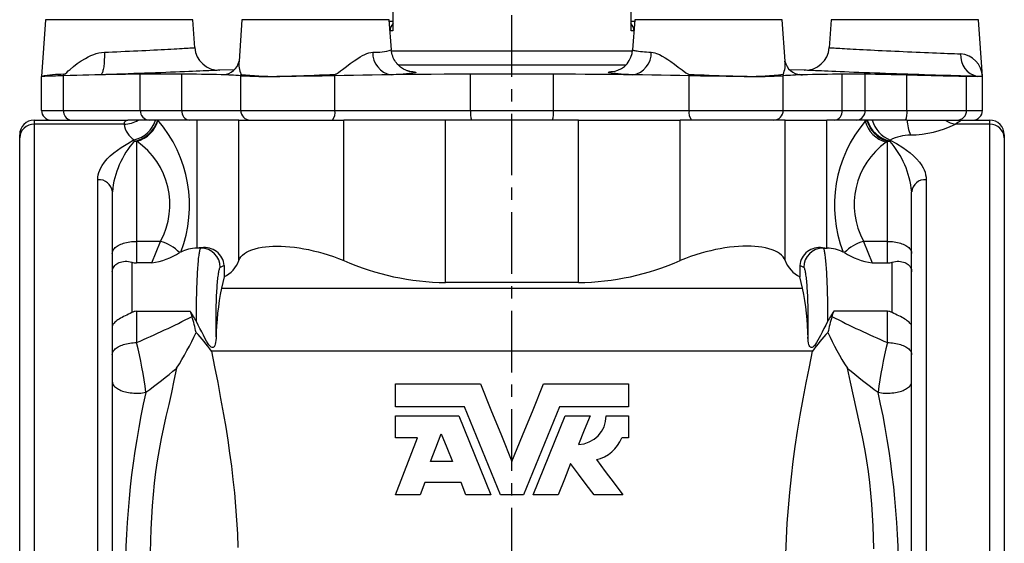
# Model space of a CAD drawing. Extents: x -275 to 351, y -48 to 736.
# Tile 3 of 5: x -245 to -42, y 466 to 573. Entities that reach past the tile are written whole.
import ezdxf

# ---------------------------------------------------------------- set-up
doc = ezdxf.new("R2010")
doc.units = 0
doc.linetypes.add('CENTERX2', pattern=[20.32, 12.7, -2.54, 2.54, -2.54])
doc.layers.get('0').update_dxf_attribs({"linetype": 'CONTINUOUS'})
doc.layers.add('FORMAT', color=7, linetype='CONTINUOUS')

msp = doc.modelspace()

# ---------------------------------------------------------------- linework, layer by layer
at = {"color": 7, "linetype": 'CONTINUOUS'}
for p, q in [((-118.72, 571.17), (-118.72, 592.07)), ((-167.79, 580.53), (-167.79, 571.17)), ((-239.45, 573.48), (-240.26, 561.77)), ((-208.66, 567.71), (-209.06, 573.48)), ((-198.95, 573.48), (-199.54, 564.93)), ((-168.13, 567.27), (-168.56, 573.48)), ((-168.54, 573.17), (-167.79, 573.17)), ((-118.72, 573.17), (-117.97, 573.17)), ((-117.95, 573.48), (-118.38, 567.27)), ((-86.97, 564.93), (-87.56, 573.48)), ((-77.45, 573.48), (-77.85, 567.71)), ((-46.26, 561.77), (-47.06, 573.48)), ((-86.97, 564.93), (-86.97, 564.93)), ((-200.53, 563.16), (-203.51, 563.06)), ((-203.51, 563.06), (-203.51, 563.06)), ((-83, 563.06), (-85.98, 563.16)), ((-83, 563.06), (-83, 563.06)), ((-240.26, 554.77), (-240.26, 561.77)), ((-211.35, 562.23), (-219.9, 562.23)), ((-202.77, 562.14), (-202.81, 562.14)), ((-134.71, 562.23), (-151.8, 562.23)), ((-83.73, 562.14), (-83.71, 562.14)), ((-70.44, 562.23), (-75.16, 562.23)), ((-47.28, 561.77), (-49.54, 561.77)), ((-46.26, 561.77), (-47.28, 561.77)), ((-46.26, 554.77), (-46.26, 561.77)), ((-241.76, 552.77), (-222.45, 552.77)), ((-220.35, 552.77), (-222.45, 552.77)), ((-216.77, 552.77), (-220.35, 552.77)), ((-216.31, 552.77), (-216.77, 552.77)), ((-216.25, 552.77), (-216.31, 552.77)), ((-208.18, 552.77), (-216.25, 552.77)), ((-199.57, 552.77), (-208.18, 552.77)), ((-199.57, 552.77), (-177.96, 552.77)), ((-156.94, 552.77), (-177.96, 552.77)), ((-129.57, 552.77), (-156.94, 552.77)), ((-129.57, 552.77), (-108.55, 552.77)), ((-86.94, 552.77), (-108.55, 552.77)), ((-86.94, 552.77), (-78.33, 552.77)), ((-70.44, 552.77), (-78.33, 552.77)), ((-70.08, 552.77), (-70.44, 552.77)), ((-70.01, 552.77), (-70.08, 552.77)), ((-68.98, 552.77), (-70.01, 552.77)), ((-61.82, 552.77), (-68.98, 552.77)), ((-61.82, 552.77), (-53.96, 552.77)), ((-53.96, 552.77), (-50.69, 552.77)), ((-50.69, 552.77), (-44.76, 552.77)), ((-244.76, 549.1), (-244.76, 549.77)), ((-244.76, 360.52), (-244.76, 549.1)), ((-41.76, 549.77), (-41.76, 549.1)), ((-41.76, 549.1), (-41.76, 360.52)), ((-225.66, 537.99), (-225.66, 379.06)), ((-60.86, 379.06), (-60.86, 537.99)), ((-208.18, 526.39), (-208.24, 526.39)), ((-78.27, 526.39), (-78.33, 526.39)), ((-211.54, 525.56), (-211.79, 525.44)), ((-74.72, 525.44), (-74.97, 525.56)), ((-217.49, 523.32), (-220.66, 523.32)), ((-202.61, 522.8), (-202.61, 520.45)), ((-83.9, 522.8), (-83.9, 520.45)), ((-69.02, 523.32), (-65.86, 523.32)), ((-129.57, 519.27), (-156.94, 519.27)), ((-220.66, 513.34), (-209.59, 513.34)), ((-65.86, 513.34), (-76.92, 513.34)), ((-167.26, 493.64), (-167.26, 498.38)), ((-167.26, 498.38), (-149.77, 498.38)), ((-136.74, 498.38), (-119.26, 498.38)), ((-119.26, 498.38), (-119.26, 493.64)), ((-153.02, 493.64), (-167.26, 493.64)), ((-119.26, 493.64), (-133.49, 493.64)), ((-167.26, 487.24), (-167.26, 491.81)), ((-167.26, 491.81), (-154.25, 491.81)), ((-154.25, 491.81), (-147.62, 475.52)), ((-138.89, 475.52), (-132.26, 491.81)), ((-132.26, 491.81), (-127.14, 491.81)), ((-123.83, 491.81), (-119.26, 491.81)), ((-119.26, 491.81), (-119.26, 487.24)), ((-162.76, 487.24), (-167.26, 487.24)), ((-119.26, 487.24), (-120.63, 487.24)), ((-155.53, 482.38), (-160.03, 482.38)), ((-161.21, 478.04), (-162.17, 475.52)), ((-153.76, 478.04), (-161.21, 478.04)), ((-152.74, 475.52), (-153.76, 478.04)), ((-162.17, 475.52), (-167.26, 475.52)), ((-147.62, 475.52), (-152.74, 475.52)), ((-140.86, 475.52), (-145.65, 475.52)), ((-133.77, 475.52), (-138.89, 475.52)), ((-120.4, 475.52), (-126.34, 475.52))]:
    msp.add_line(p, q, dxfattribs=at)
at = {"color": 8, "linetype": 'CONTINUOUS'}
for p, q in [((-209.06, 573.48), (-239.45, 573.48)), ((-168.56, 573.48), (-198.95, 573.48)), ((-87.56, 573.48), (-117.95, 573.48)), ((-47.06, 573.48), (-77.45, 573.48)), ((-168.4, 571.17), (-168.4, 571.15)), ((-167.79, 571.17), (-168.4, 571.17)), ((-118.11, 571.17), (-118.72, 571.17)), ((-118.11, 571.15), (-118.11, 571.17)), ((-168.12, 567.06), (-118.39, 567.06)), ((-119.85, 564.07), (-166.66, 564.07)), ((-235.69, 554.77), (-235.69, 561.91)), ((-219.9, 554.77), (-219.9, 562.23)), ((-211.35, 554.77), (-211.35, 562.23)), ((-199.16, 554.77), (-199.16, 561.91)), ((-179.79, 554.77), (-179.79, 561.91)), ((-151.8, 554.77), (-151.8, 562.23)), ((-134.71, 554.77), (-134.71, 562.23)), ((-106.72, 554.77), (-106.72, 561.91)), ((-87.35, 554.77), (-87.35, 561.91)), ((-75.16, 554.77), (-75.16, 562.23)), ((-70.44, 554.77), (-70.44, 562.23)), ((-61.82, 554.77), (-61.82, 562.05)), ((-49.54, 554.77), (-49.54, 561.77)), ((-240.26, 554.77), (-235.69, 554.77)), ((-235.69, 554.77), (-219.9, 554.77)), ((-219.9, 554.77), (-211.35, 554.77)), ((-211.35, 554.77), (-199.16, 554.77)), ((-199.16, 554.77), (-179.79, 554.77)), ((-179.79, 554.77), (-151.8, 554.77)), ((-151.8, 554.77), (-134.71, 554.77)), ((-134.71, 554.77), (-106.72, 554.77)), ((-106.72, 554.77), (-87.35, 554.77)), ((-87.35, 554.77), (-75.16, 554.77)), ((-75.16, 554.77), (-70.44, 554.77)), ((-70.44, 554.77), (-61.82, 554.77)), ((-61.82, 554.77), (-49.54, 554.77)), ((-49.54, 554.77), (-46.26, 554.77)), ((-241.76, 552.77), (-241.76, 551.94)), ((-208.18, 526.39), (-208.18, 552.77)), ((-199.57, 523.81), (-199.57, 552.77)), ((-177.96, 523.81), (-177.96, 552.77)), ((-156.94, 519.27), (-156.94, 552.77)), ((-129.57, 519.27), (-129.57, 552.77)), ((-108.55, 523.81), (-108.55, 552.77)), ((-86.94, 523.81), (-86.94, 552.77)), ((-78.33, 526.39), (-78.33, 552.77)), ((-70.44, 552.58), (-70.44, 552.77)), ((-70.44, 552.58), (-70.08, 552.77)), ((-44.76, 551.94), (-44.76, 552.77)), ((-241.76, 551.94), (-241.76, 372.28)), ((-223.24, 551.94), (-241.76, 551.94)), ((-44.76, 551.94), (-51.84, 551.94)), ((-44.76, 372.28), (-44.76, 551.94)), ((-221.14, 548.46), (-221.12, 548.74)), ((-220.66, 548.44), (-220.66, 527.77)), ((-220.6, 548.4), (-220.66, 548.44)), ((-65.9, 548.4), (-66.11, 548.25)), ((-65.86, 548.43), (-65.9, 548.4)), ((-65.86, 527.77), (-65.86, 548.43)), ((-228.66, 376.64), (-228.66, 540.48)), ((-57.86, 540.48), (-57.86, 376.64)), ((-220.66, 527.77), (-220.66, 523.32)), ((-215.72, 527.77), (-220.66, 527.77)), ((-207.4, 526.39), (-208.24, 526.39)), ((-207.4, 526.39), (-207.3, 526.44)), ((-79.21, 526.44), (-79.11, 526.39)), ((-79.11, 526.39), (-78.27, 526.39)), ((-65.86, 527.77), (-70.79, 527.77)), ((-65.86, 523.32), (-65.86, 527.77)), ((-221.66, 523.48), (-221.66, 513.08)), ((-202.61, 522.8), (-203.42, 522.4)), ((-83.1, 522.4), (-83.9, 522.8)), ((-64.86, 513.08), (-64.86, 523.48)), ((-203.16, 518.11), (-83.35, 518.11)), ((-220.66, 513.34), (-220.66, 506.89)), ((-65.86, 506.89), (-65.86, 513.34))]:
    msp.add_line(p, q, dxfattribs=at)
at = {"color": 8, "linetype": 'CONTINUOUS', "flags": 128}
for points in [[(-235.68, 562.21), (-235.57, 562.24), (-235.46, 562.3), (-235.41, 562.33), (-235.07, 562.6), (-234.73, 562.9), (-234.38, 563.21), (-233.65, 563.82), (-232.89, 564.42), (-232.08, 564.98), (-231.22, 565.5), (-230.67, 565.8), (-230.09, 566.07), (-229.5, 566.31), (-228.97, 566.48), (-228.42, 566.62), (-227.86, 566.72), (-227.29, 566.77)], [(-227.29, 566.77), (-227.29, 566.4), (-227.29, 566.03), (-227.29, 565.67), (-227.31, 565.32), (-227.32, 564.98), (-227.35, 564.65), (-227.37, 564.33), (-227.41, 564.03), (-227.44, 563.75), (-227.48, 563.48), (-227.53, 563.24), (-227.58, 563.02), (-227.63, 562.81), (-227.69, 562.64), (-227.75, 562.48), (-227.81, 562.36), (-227.88, 562.26), (-227.95, 562.18), (-228.02, 562.14), (-228.09, 562.12)], [(-227.29, 566.77), (-226.46, 566.8), (-225.62, 566.84), (-224.76, 566.88), (-223.89, 566.92), (-223.03, 566.96), (-222.14, 567), (-221.26, 567.04), (-220.39, 567.08), (-219.56, 567.12), (-218.74, 567.16), (-217.94, 567.2), (-217.13, 567.24), (-216.35, 567.28), (-215.6, 567.32), (-214.89, 567.36), (-214.22, 567.39), (-213.57, 567.43), (-212.94, 567.46), (-212.35, 567.49), (-211.79, 567.53), (-211.29, 567.55), (-210.83, 567.58), (-210.41, 567.61), (-210.03, 567.63), (-209.69, 567.65), (-209.39, 567.67), (-209.16, 567.68), (-208.96, 567.69), (-208.82, 567.7), (-208.72, 567.71), (-208.67, 567.71), (-208.67, 567.71)], [(-179.8, 562.21), (-179.66, 562.24), (-179.52, 562.3), (-179.44, 562.33), (-179.01, 562.6), (-178.6, 562.9), (-178.2, 563.21), (-177.39, 563.82), (-176.59, 564.42), (-175.8, 564.98), (-175.01, 565.5), (-174.53, 565.8), (-174.05, 566.07), (-173.57, 566.31), (-173.16, 566.48), (-172.76, 566.62), (-172.36, 566.72), (-171.97, 566.77)], [(-118.37, 567.27), (-118.38, 567.27), (-118.35, 567.23), (-118.27, 567.19), (-118.14, 567.15), (-117.96, 567.11), (-117.74, 567.07), (-117.47, 567.03), (-117.15, 566.99), (-116.78, 566.95), (-116.37, 566.91), (-115.96, 566.87), (-115.52, 566.84), (-115.05, 566.8), (-114.54, 566.77)], [(-114.54, 566.77), (-114.18, 566.72), (-113.82, 566.64), (-113.45, 566.52), (-112.87, 566.28), (-112.29, 565.98), (-111.7, 565.63), (-111.1, 565.25), (-110.51, 564.84), (-109.75, 564.28), (-108.98, 563.7), (-108.2, 563.11), (-107.39, 562.53), (-107.14, 562.37), (-106.88, 562.25), (-106.71, 562.21)], [(-77.84, 567.71), (-77.84, 567.71), (-77.79, 567.71), (-77.69, 567.7), (-77.54, 567.69), (-77.35, 567.68), (-77.1, 567.66), (-76.8, 567.65), (-76.47, 567.63), (-76.09, 567.6), (-75.67, 567.58), (-75.2, 567.55), (-74.68, 567.52), (-74.12, 567.49), (-73.54, 567.46), (-72.93, 567.43), (-72.28, 567.39), (-71.58, 567.35), (-70.85, 567.32), (-70.1, 567.28), (-69.34, 567.24), (-68.55, 567.2), (-67.75, 567.16), (-66.91, 567.12), (-66.05, 567.08), (-65.18, 567.04), (-64.33, 567), (-63.46, 566.96), (-62.6, 566.92), (-61.71, 566.88), (-60.82, 566.84), (-59.93, 566.8), (-59.08, 566.76), (-58.23, 566.73), (-57.4, 566.69), (-56.56, 566.66), (-55.74, 566.62), (-54.94, 566.59), (-54.18, 566.56), (-53.45, 566.53), (-52.74, 566.5), (-52.05, 566.48), (-51.39, 566.45), (-50.76, 566.43)], [(-203.51, 563.06), (-203.51, 563.06), (-203.57, 563.05), (-203.69, 563.05), (-203.88, 563.04), (-204.14, 563.03), (-204.47, 563.01), (-204.84, 563), (-205.28, 562.98), (-205.77, 562.95), (-206.33, 562.93), (-206.96, 562.9), (-207.64, 562.87), (-208.35, 562.84), (-209.11, 562.81), (-209.91, 562.78), (-210.79, 562.74), (-211.71, 562.7), (-212.66, 562.67), (-213.63, 562.63), (-214.63, 562.59), (-215.66, 562.55), (-216.75, 562.51), (-217.86, 562.47), (-218.99, 562.43), (-220.1, 562.39), (-221.23, 562.35), (-222.36, 562.31), (-223.54, 562.27), (-224.72, 562.23), (-225.89, 562.19), (-226.99, 562.15), (-228.09, 562.12)], [(-164.55, 562.86), (-164.51, 562.86), (-164.05, 562.82), (-163.68, 562.78), (-163.4, 562.73), (-163.21, 562.69), (-163.11, 562.64), (-163.11, 562.6), (-163.2, 562.55), (-163.39, 562.5), (-163.67, 562.45), (-164.03, 562.4), (-164.49, 562.36), (-165.04, 562.31), (-165.67, 562.26), (-166.38, 562.21), (-167.17, 562.17), (-167.66, 562.14), (-168.17, 562.12)], [(-118.34, 562.12), (-119.22, 562.16), (-120.03, 562.21), (-120.75, 562.25), (-121.39, 562.3), (-121.95, 562.35), (-122.42, 562.4), (-122.8, 562.45), (-123.09, 562.5), (-123.29, 562.54), (-123.39, 562.59), (-123.4, 562.64), (-123.32, 562.68), (-123.14, 562.73), (-122.88, 562.77), (-122.51, 562.81), (-122.06, 562.85), (-121.96, 562.86)], [(-47.28, 561.77), (-48.08, 561.8), (-48.92, 561.82), (-49.81, 561.85), (-50.76, 561.88), (-51.75, 561.91), (-52.78, 561.94), (-53.8, 561.97), (-54.86, 562), (-55.93, 562.04), (-57.06, 562.07), (-58.2, 562.11), (-59.36, 562.15), (-60.49, 562.18), (-61.64, 562.22), (-62.78, 562.26), (-63.95, 562.3), (-65.12, 562.34), (-66.28, 562.38), (-67.4, 562.42), (-68.5, 562.46), (-69.58, 562.5), (-70.67, 562.54), (-71.74, 562.58), (-72.77, 562.62), (-73.74, 562.66), (-74.68, 562.7), (-75.58, 562.73), (-76.46, 562.77), (-77.3, 562.81), (-78.09, 562.84), (-78.8, 562.87), (-79.47, 562.9), (-80.08, 562.92), (-80.66, 562.95), (-81.17, 562.97), (-81.63, 562.99), (-82.01, 563.01), (-82.33, 563.03), (-82.59, 563.04), (-82.79, 563.05), (-82.93, 563.05), (-83, 563.06), (-83, 563.06)], [(-203.17, 562.12), (-202.68, 562.16), (-202.58, 562.17)], [(-202.81, 562.14), (-202.82, 562.14), (-203.17, 562.12)], [(-191.76, 561.77), (-191.1, 561.79), (-190.51, 561.81), (-189.9, 561.83), (-189.29, 561.85), (-188.67, 561.87), (-187.84, 561.9), (-187.01, 561.92), (-186.17, 561.95), (-185.1, 561.99), (-184.02, 562.03), (-182.94, 562.08), (-181.87, 562.12), (-180.81, 562.17), (-179.8, 562.21)], [(-106.71, 562.21), (-105.71, 562.17), (-104.69, 562.12), (-103.64, 562.08), (-102.58, 562.04), (-101.54, 562), (-100.51, 561.96), (-99.53, 561.93), (-98.57, 561.89), (-97.73, 561.87), (-96.9, 561.84), (-96.27, 561.82), (-95.66, 561.8), (-95.41, 561.79), (-94.76, 561.77)], [(-83.71, 562.14), (-83.69, 562.14), (-83.34, 562.12)], [(-50.69, 552.77), (-50.69, 552.77), (-50.67, 552.76), (-50.69, 552.72), (-50.76, 552.65), (-50.88, 552.55), (-51.05, 552.43), (-51.31, 552.25), (-51.64, 552.05), (-51.84, 551.94)], [(-228.66, 540.48), (-228.63, 540.99), (-228.55, 541.49), (-228.42, 541.98), (-228.24, 542.47), (-228.02, 542.95), (-227.75, 543.42), (-227.27, 544.1), (-226.71, 544.76), (-226.08, 545.38), (-225.37, 545.99), (-224.61, 546.57), (-223.81, 547.13), (-223.16, 547.55), (-222.49, 547.95), (-221.12, 548.74)], [(-65.27, 548.67), (-65.33, 548.57), (-65.36, 548.45)], [(-65.27, 548.67), (-63.97, 547.92), (-62.7, 547.13), (-61.92, 546.58), (-61.17, 546.02), (-60.48, 545.42), (-59.83, 544.79), (-59.25, 544.12), (-58.76, 543.42), (-58.5, 542.96), (-58.28, 542.5), (-58.1, 542.02), (-57.97, 541.52), (-57.88, 541), (-57.86, 540.48)], [(-225.66, 525.27), (-225.64, 525.45), (-225.6, 525.63), (-225.54, 525.81), (-225.45, 525.98), (-225.34, 526.15), (-225.2, 526.31), (-225.04, 526.47), (-224.86, 526.63), (-224.66, 526.77), (-224.43, 526.91), (-224.19, 527.04), (-223.93, 527.16), (-223.65, 527.28), (-223.36, 527.38), (-223.05, 527.47), (-222.73, 527.55), (-222.4, 527.62), (-222.06, 527.67), (-221.72, 527.72), (-221.37, 527.75), (-221.01, 527.77), (-220.66, 527.77)], [(-217.49, 523.32), (-216.61, 525.56), (-215.72, 527.77)], [(-208.32, 511.23), (-208.32, 511.85), (-208.32, 512.47), (-208.31, 513.1), (-208.31, 513.71), (-208.3, 514.33), (-208.29, 514.94), (-208.28, 515.54), (-208.27, 516.14), (-208.26, 516.72), (-208.24, 517.3), (-208.23, 517.87), (-208.21, 518.43), (-208.19, 518.97), (-208.17, 519.51), (-208.15, 520.02), (-208.12, 520.53), (-208.1, 521.01), (-208.07, 521.49), (-208.04, 521.94), (-208.01, 522.37), (-207.98, 522.79), (-207.95, 523.19), (-207.92, 523.56), (-207.89, 523.92), (-207.86, 524.25), (-207.82, 524.56), (-207.78, 524.85), (-207.75, 525.11), (-207.71, 525.36), (-207.67, 525.57), (-207.64, 525.77), (-207.6, 525.93), (-207.56, 526.08), (-207.52, 526.19), (-207.48, 526.29), (-207.44, 526.35), (-207.4, 526.39)], [(-79.11, 526.39), (-79.07, 526.35), (-79.03, 526.29), (-78.99, 526.19), (-78.95, 526.08), (-78.91, 525.93), (-78.87, 525.77), (-78.84, 525.57), (-78.8, 525.36), (-78.76, 525.11), (-78.73, 524.85), (-78.69, 524.56), (-78.66, 524.25), (-78.62, 523.92), (-78.59, 523.56), (-78.56, 523.19), (-78.53, 522.79), (-78.5, 522.37), (-78.47, 521.94), (-78.44, 521.49), (-78.41, 521.01), (-78.39, 520.53), (-78.36, 520.02), (-78.34, 519.51), (-78.32, 518.97), (-78.3, 518.43), (-78.28, 517.87), (-78.27, 517.3), (-78.25, 516.72), (-78.24, 516.14), (-78.23, 515.54), (-78.22, 514.94), (-78.21, 514.33), (-78.2, 513.71), (-78.2, 513.1), (-78.19, 512.47), (-78.19, 511.85), (-78.19, 511.23)], [(-70.79, 527.77), (-69.9, 525.56), (-69.02, 523.32)], [(-65.86, 527.77), (-65.5, 527.77), (-65.14, 527.75), (-64.79, 527.72), (-64.45, 527.67), (-64.11, 527.62), (-63.78, 527.55), (-63.46, 527.47), (-63.15, 527.38), (-62.86, 527.28), (-62.58, 527.16), (-62.32, 527.04), (-62.08, 526.91), (-61.85, 526.77), (-61.65, 526.63), (-61.47, 526.47), (-61.31, 526.31), (-61.17, 526.15), (-61.06, 525.98), (-60.97, 525.81), (-60.91, 525.63), (-60.87, 525.45), (-60.86, 525.27)], [(-203.42, 522.4), (-203.46, 522.36), (-203.51, 522.3), (-203.56, 522.21), (-203.6, 522.09), (-203.65, 521.95), (-203.69, 521.78), (-203.74, 521.59), (-203.78, 521.38), (-203.82, 521.14), (-203.86, 520.88), (-203.9, 520.59), (-203.94, 520.28), (-203.98, 519.95), (-204.01, 519.6), (-204.05, 519.24), (-204.08, 518.85), (-204.11, 518.44), (-204.14, 518.02), (-204.17, 517.58), (-204.2, 517.13), (-204.22, 516.66), (-204.24, 516.18), (-204.26, 515.69), (-204.28, 515.19), (-204.29, 514.68), (-204.31, 514.16), (-204.32, 513.63), (-204.32, 513.1), (-204.33, 512.57), (-204.33, 512.03), (-204.34, 511.49), (-204.33, 510.95), (-204.33, 510.41), (-204.33, 509.88), (-204.32, 509.35), (-204.31, 508.82), (-204.3, 508.3), (-204.28, 507.79)], [(-82.23, 507.79), (-82.21, 508.3), (-82.2, 508.82), (-82.19, 509.35), (-82.18, 509.88), (-82.18, 510.41), (-82.18, 510.95), (-82.17, 511.49), (-82.18, 512.03), (-82.18, 512.57), (-82.19, 513.1), (-82.19, 513.63), (-82.21, 514.16), (-82.22, 514.68), (-82.23, 515.19), (-82.25, 515.69), (-82.27, 516.18), (-82.29, 516.66), (-82.32, 517.13), (-82.34, 517.58), (-82.37, 518.02), (-82.4, 518.44), (-82.43, 518.85), (-82.46, 519.24), (-82.5, 519.6), (-82.53, 519.95), (-82.57, 520.28), (-82.61, 520.59), (-82.65, 520.88), (-82.69, 521.14), (-82.73, 521.38), (-82.77, 521.59), (-82.82, 521.78), (-82.86, 521.95), (-82.91, 522.09), (-82.95, 522.21), (-83, 522.3), (-83.05, 522.36), (-83.1, 522.4)], [(-225.66, 504.39), (-225.64, 504.57), (-225.6, 504.75), (-225.54, 504.92), (-225.45, 505.1), (-225.34, 505.27), (-225.2, 505.43), (-225.04, 505.59), (-224.86, 505.74), (-224.66, 505.89), (-224.43, 506.03), (-224.19, 506.16), (-223.93, 506.28), (-223.65, 506.39), (-223.36, 506.5), (-223.05, 506.59), (-222.73, 506.67), (-222.4, 506.73), (-222.06, 506.79), (-221.72, 506.84), (-221.37, 506.87), (-221.01, 506.89), (-220.66, 506.89)], [(-65.86, 506.89), (-65.5, 506.89), (-65.14, 506.87), (-64.79, 506.84), (-64.45, 506.79), (-64.11, 506.73), (-63.78, 506.67), (-63.46, 506.59), (-63.15, 506.5), (-62.86, 506.39), (-62.58, 506.28), (-62.32, 506.16), (-62.08, 506.03), (-61.85, 505.89), (-61.65, 505.74), (-61.47, 505.59), (-61.31, 505.43), (-61.17, 505.27), (-61.06, 505.1), (-60.97, 504.92), (-60.91, 504.75), (-60.87, 504.57), (-60.86, 504.39)], [(-81.31, 505.12), (-82.08, 505.12), (-82.88, 505.12), (-83.7, 505.12), (-84.54, 505.12), (-85.4, 505.12), (-86.28, 505.12), (-87.18, 505.12), (-88.1, 505.12), (-89.03, 505.12), (-89.99, 505.12), (-90.96, 505.12), (-91.96, 505.12), (-92.97, 505.12), (-93.99, 505.12), (-95.04, 505.12), (-96.1, 505.12), (-97.17, 505.12), (-98.26, 505.12), (-99.37, 505.12), (-100.5, 505.12), (-101.63, 505.12), (-102.78, 505.12), (-103.95, 505.12), (-105.13, 505.12), (-106.32, 505.12), (-107.53, 505.12), (-108.74, 505.12), (-109.97, 505.12), (-111.21, 505.12), (-112.46, 505.12), (-113.73, 505.12), (-115, 505.12), (-116.28, 505.12), (-117.57, 505.12), (-118.87, 505.12), (-120.18, 505.12), (-121.49, 505.12), (-122.82, 505.12), (-124.15, 505.12), (-125.49, 505.12), (-126.83, 505.12), (-128.18, 505.12), (-129.53, 505.12), (-130.89, 505.12), (-132.25, 505.12), (-133.62, 505.12), (-134.99, 505.12), (-136.36, 505.12), (-137.74, 505.12), (-139.12, 505.12), (-140.5, 505.12), (-141.88, 505.12), (-143.26, 505.12), (-144.64, 505.12), (-146.01, 505.12), (-147.39, 505.12), (-148.77, 505.12), (-150.15, 505.12), (-151.52, 505.12), (-152.89, 505.12), (-154.26, 505.12), (-155.62, 505.12), (-156.98, 505.12), (-158.33, 505.12), (-159.68, 505.12), (-161.02, 505.12), (-162.36, 505.12), (-163.69, 505.12), (-165.02, 505.12), (-166.33, 505.12), (-167.64, 505.12), (-168.94, 505.12), (-170.23, 505.12), (-171.51, 505.12), (-172.78, 505.12), (-174.05, 505.12), (-175.3, 505.12), (-176.54, 505.12), (-177.77, 505.12), (-178.98, 505.12), (-180.19, 505.12), (-181.38, 505.12), (-182.56, 505.12), (-183.73, 505.12), (-184.88, 505.12), (-186.02, 505.12), (-187.14, 505.12), (-188.25, 505.12), (-189.34, 505.12), (-190.41, 505.12), (-191.47, 505.12), (-192.52, 505.12), (-193.55, 505.12), (-194.55, 505.12), (-195.55, 505.12), (-196.52, 505.12), (-197.48, 505.12), (-198.41, 505.12), (-199.33, 505.12), (-200.23, 505.12), (-201.11, 505.12), (-201.97, 505.12), (-202.81, 505.12), (-203.63, 505.12), (-204.43, 505.12), (-205.2, 505.12)], [(-205.2, 505.12), (-204.56, 501.89), (-203.93, 498.63), (-203.32, 495.36), (-202.73, 492.08), (-202.28, 489.43), (-201.86, 486.77), (-201.47, 484.09), (-201.11, 481.4), (-200.79, 478.69), (-200.5, 475.9), (-200.25, 473.09), (-200.05, 470.27), (-199.88, 467.44), (-199.76, 464.61)], [(-86.8, 463.36), (-86.68, 466.52), (-86.5, 469.67), (-86.28, 472.82), (-86, 476.01), (-85.66, 479.18), (-85.28, 482.35), (-84.84, 485.49), (-84.36, 488.61), (-83.81, 491.95), (-83.21, 495.27), (-82.59, 498.57), (-81.95, 501.86), (-81.31, 505.12)], [(-217.79, 463.64), (-217.73, 466.05), (-217.65, 468.45), (-217.54, 470.84), (-217.39, 473.22), (-217.2, 475.57), (-216.97, 477.91), (-216.68, 480.24), (-216.34, 482.54), (-215.95, 484.83), (-215.51, 487.11), (-215.04, 489.38), (-214.53, 491.66), (-213.97, 494.12), (-213.41, 496.61), (-212.88, 499.1), (-212.39, 501.62)], [(-74.12, 501.62), (-73.56, 498.75), (-72.94, 495.91), (-72.31, 493.09), (-71.67, 490.28), (-71.07, 487.47), (-70.53, 484.66), (-70.16, 482.48), (-69.83, 480.28), (-69.56, 478.07), (-69.33, 475.84), (-69.15, 473.6), (-69, 471.34), (-68.89, 469.06), (-68.8, 466.77), (-68.73, 464.36)], [(-225.66, 498.86), (-225.64, 498.69), (-225.6, 498.51), (-225.54, 498.34), (-225.45, 498.17), (-225.33, 498.01), (-225.19, 497.85), (-225.02, 497.69), (-224.83, 497.54), (-224.62, 497.4), (-224.39, 497.26), (-224.14, 497.14), (-223.87, 497.02), (-223.59, 496.91), (-223.28, 496.82), (-222.97, 496.73), (-222.64, 496.66), (-222.3, 496.59), (-221.96, 496.54), (-221.6, 496.5), (-221.24, 496.47), (-220.88, 496.46), (-220.52, 496.46), (-220.16, 496.47), (-219.8, 496.49), (-219.44, 496.53), (-219.09, 496.58), (-218.75, 496.64)], [(-67.76, 496.64), (-67.42, 496.58), (-67.07, 496.53), (-66.72, 496.49), (-66.36, 496.47), (-65.99, 496.46), (-65.63, 496.46), (-65.27, 496.47), (-64.91, 496.5), (-64.55, 496.54), (-64.21, 496.59), (-63.87, 496.66), (-63.54, 496.73), (-63.23, 496.82), (-62.92, 496.91), (-62.64, 497.02), (-62.37, 497.14), (-62.12, 497.26), (-61.89, 497.4), (-61.68, 497.54), (-61.49, 497.69), (-61.32, 497.85), (-61.18, 498.01), (-61.06, 498.17), (-60.97, 498.34), (-60.91, 498.51), (-60.87, 498.69), (-60.86, 498.86)]]:
    msp.add_lwpolyline(points, dxfattribs=at)
at = {"color": 7, "linetype": 'CONTINUOUS', "flags": 128}
for points in [[(-164.32, 562.81), (-164.32, 562.81), (-164.34, 562.81), (-164.37, 562.82), (-164.42, 562.83), (-164.49, 562.84), (-164.56, 562.86), (-164.64, 562.88), (-164.75, 562.92), (-164.87, 562.95), (-165, 563), (-165.14, 563.06), (-165.29, 563.13), (-165.46, 563.21), (-165.65, 563.31), (-165.84, 563.42), (-166.05, 563.56), (-166.26, 563.72), (-166.48, 563.9), (-166.69, 564.1), (-166.9, 564.32), (-167.09, 564.55), (-167.28, 564.8), (-167.44, 565.07), (-167.6, 565.34), (-167.73, 565.63), (-167.85, 565.93), (-167.96, 566.26), (-168.04, 566.6), (-168.1, 566.94), (-168.14, 567.28)], [(-235.69, 561.91), (-236.3, 561.89), (-236.86, 561.87), (-237.39, 561.86), (-237.89, 561.84), (-238.34, 561.83), (-238.75, 561.82), (-239.1, 561.81), (-239.41, 561.8), (-239.67, 561.79), (-239.89, 561.78), (-240.06, 561.78), (-240.18, 561.78), (-240.24, 561.77), (-240.26, 561.77)], [(-228.09, 562.12), (-229.26, 562.09), (-230.47, 562.06), (-231.71, 562.03), (-233, 561.99), (-234.33, 561.95), (-235.69, 561.91)], [(-179.79, 561.91), (-180.65, 561.89), (-181.53, 561.87), (-182.41, 561.86), (-183.32, 561.84), (-184.23, 561.83), (-185.14, 561.82), (-186.02, 561.81), (-186.89, 561.8), (-187.76, 561.79), (-188.63, 561.78), (-189.5, 561.78), (-190.34, 561.78), (-191.05, 561.77), (-191.76, 561.77)], [(-168.17, 562.12), (-170.12, 562.09), (-172.06, 562.06), (-174, 562.03), (-175.94, 561.99), (-177.87, 561.95), (-179.79, 561.91)], [(-151.8, 562.23), (-154.51, 562.23), (-157.23, 562.22), (-159.94, 562.2), (-162.69, 562.18), (-165.43, 562.15), (-168.17, 562.12)], [(-118.34, 562.12), (-120.3, 562.14), (-122.26, 562.16), (-124.22, 562.18), (-126.19, 562.2), (-128.17, 562.21), (-130.14, 562.22), (-132.42, 562.23), (-134.71, 562.23)], [(-106.72, 561.91), (-108.63, 561.95), (-110.55, 561.99), (-112.48, 562.02), (-114.43, 562.06), (-116.38, 562.09), (-118.34, 562.12)], [(-94.76, 561.77), (-95.59, 561.78), (-96.44, 561.78), (-97.33, 561.78), (-98.24, 561.79), (-99.1, 561.79), (-99.97, 561.8), (-100.84, 561.81), (-101.75, 561.82), (-102.66, 561.84), (-103.57, 561.85), (-104.37, 561.86), (-105.15, 561.88), (-105.94, 561.89), (-106.72, 561.91)], [(-49.54, 561.77), (-49.84, 561.78), (-50.2, 561.78), (-50.62, 561.78), (-51.1, 561.79), (-51.64, 561.8), (-52.24, 561.81), (-52.89, 561.82), (-53.59, 561.84), (-54.34, 561.85), (-55.13, 561.87), (-55.96, 561.89), (-56.84, 561.91), (-57.74, 561.94), (-58.67, 561.96), (-59.63, 561.99), (-60.71, 562.02), (-61.82, 562.05)], [(-207.3, 526.44), (-207.74, 526.42), (-208.18, 526.39)], [(-199.57, 523.81), (-199.38, 524.2), (-199.13, 524.57), (-198.81, 524.92), (-198.42, 525.24), (-197.97, 525.54), (-197.46, 525.8), (-196.87, 526.04), (-196.22, 526.25), (-195.52, 526.42), (-194.76, 526.56), (-194.06, 526.65), (-193.32, 526.72), (-192.55, 526.76), (-191.76, 526.77), (-190.88, 526.76), (-189.97, 526.71), (-189.04, 526.64), (-188.09, 526.54), (-187.13, 526.4), (-186.17, 526.24), (-185.2, 526.06), (-184.22, 525.84), (-183.25, 525.6), (-182.29, 525.34), (-181.17, 525), (-180.07, 524.63), (-179, 524.23), (-177.96, 523.81)], [(-86.94, 523.81), (-87.13, 524.2), (-87.38, 524.57), (-87.7, 524.92), (-88.09, 525.24), (-88.54, 525.54), (-89.05, 525.8), (-89.64, 526.04), (-90.29, 526.25), (-90.99, 526.42), (-91.75, 526.56), (-92.45, 526.65), (-93.19, 526.72), (-93.96, 526.76), (-94.76, 526.77), (-95.63, 526.76), (-96.54, 526.71), (-97.47, 526.64), (-98.42, 526.54), (-99.38, 526.4), (-100.34, 526.24), (-101.32, 526.06), (-102.29, 525.84), (-103.26, 525.6), (-104.22, 525.34), (-105.34, 525), (-106.44, 524.63), (-107.51, 524.23), (-108.55, 523.81)], [(-79.21, 526.44), (-78.78, 526.42), (-78.33, 526.39)], [(-225.66, 521.49), (-225.66, 521.5), (-225.64, 521.73), (-225.6, 521.95), (-225.53, 522.18), (-225.42, 522.4), (-225.29, 522.61), (-225.12, 522.81), (-224.94, 522.98), (-224.73, 523.14), (-224.49, 523.28), (-224.23, 523.41), (-223.96, 523.51), (-223.67, 523.58), (-223.35, 523.63), (-223.02, 523.66), (-222.69, 523.66), (-222.35, 523.63), (-222, 523.57), (-221.66, 523.48)], [(-64.86, 523.48), (-64.52, 523.56), (-64.18, 523.62), (-63.83, 523.65), (-63.49, 523.66), (-63.17, 523.63), (-62.86, 523.58), (-62.56, 523.51), (-62.28, 523.41), (-62.02, 523.29), (-61.79, 523.15), (-61.57, 522.99), (-61.39, 522.81), (-61.23, 522.62), (-61.09, 522.41), (-60.99, 522.19), (-60.91, 521.95), (-60.87, 521.73), (-60.86, 521.5), (-60.86, 521.49)], [(-202.61, 520.45), (-202.88, 519.26), (-203.16, 518.11)], [(-83.35, 518.11), (-83.63, 519.26), (-83.9, 520.45)], [(-221.66, 513.08), (-221.99, 512.91), (-222.33, 512.75), (-222.68, 512.58), (-223.02, 512.41), (-223.34, 512.24), (-223.65, 512.08), (-223.95, 511.91), (-224.23, 511.75), (-224.49, 511.58), (-224.72, 511.42), (-224.94, 511.26), (-225.12, 511.09), (-225.29, 510.93), (-225.42, 510.77), (-225.52, 510.61), (-225.6, 510.46), (-225.64, 510.32), (-225.66, 510.18), (-225.66, 510.17)], [(-209.21, 512.28), (-209.49, 513.1), (-209.59, 513.34)], [(-76.92, 513.34), (-77.16, 512.73), (-77.3, 512.28)], [(-60.86, 510.17), (-60.86, 510.18), (-60.87, 510.32), (-60.91, 510.46), (-60.98, 510.61), (-61.09, 510.76), (-61.22, 510.93), (-61.39, 511.09), (-61.57, 511.25), (-61.78, 511.41), (-62.02, 511.58), (-62.28, 511.75), (-62.55, 511.91), (-62.84, 512.07), (-63.16, 512.24), (-63.49, 512.41), (-63.82, 512.57), (-64.16, 512.74), (-64.51, 512.91), (-64.86, 513.08)], [(-204.28, 507.79), (-204.31, 507.33), (-204.37, 506.89), (-204.44, 506.58), (-204.54, 506.3), (-204.61, 506.16), (-204.69, 506.04), (-204.79, 505.95), (-204.9, 505.89), (-205, 505.88), (-205.1, 505.9), (-205.25, 505.96), (-205.4, 506.07), (-205.57, 506.24), (-205.74, 506.44), (-205.9, 506.67), (-206.24, 507.21), (-206.56, 507.8), (-206.89, 508.42), (-207.23, 509.1), (-207.59, 509.8), (-207.95, 510.52), (-208.32, 511.23)], [(-78.19, 511.23), (-78.56, 510.51), (-78.93, 509.79), (-79.29, 509.07), (-79.64, 508.38), (-79.91, 507.87), (-80.17, 507.38), (-80.45, 506.92), (-80.68, 506.57), (-80.92, 506.25), (-81.09, 506.09), (-81.26, 505.96), (-81.38, 505.9), (-81.5, 505.88), (-81.6, 505.89), (-81.7, 505.93), (-81.78, 506), (-81.86, 506.1), (-81.96, 506.27), (-82.04, 506.46), (-82.13, 506.82), (-82.19, 507.2), (-82.22, 507.59), (-82.23, 507.79)], [(-149.77, 498.38), (-147.6, 493.06), (-145.43, 487.72), (-143.26, 482.38)], [(-143.26, 482.38), (-141.08, 487.72), (-138.91, 493.06), (-136.74, 498.38)], [(-145.65, 475.52), (-148.11, 481.58), (-150.57, 487.62), (-153.02, 493.64)], [(-133.49, 493.64), (-135.94, 487.62), (-138.4, 481.58), (-140.86, 475.52)], [(-127.14, 491.81), (-128.35, 488.85), (-129.56, 485.87)], [(-167.26, 475.52), (-165.77, 479.4), (-164.27, 483.31), (-162.76, 487.24)], [(-160.03, 482.38), (-158.94, 485.22), (-157.85, 488.07)], [(-157.85, 488.07), (-156.69, 485.23), (-155.53, 482.38)], [(-131.16, 481.93), (-132.46, 478.73), (-133.77, 475.52)], [(-126.34, 475.52), (-127.94, 477.65), (-129.55, 479.78), (-131.16, 481.93)], [(-125.86, 482.77), (-124.02, 480.34), (-122.2, 477.92), (-120.4, 475.52)]]:
    msp.add_lwpolyline(points, dxfattribs=at)
at = {"color": 8, "linetype": 'CONTINUOUS'}
for centre, radius, start, end in [((-166.29, 571.2), 2.11, 135.237, 180.7746), ((-120.22, 571.2), 2.11, 359.2254, 44.763), ((-171.43, 577.41), 10.65, 267.0648, 287.9582), ((-167.42, 566.61), 4.55, 177.9686, 260.5721), ((-119.09, 566.61), 4.55, 279.4279, 2.0314), ((-46.41, 566.05), 4.36, 175.0556, 258.6026), ((-51.14, 561.55), 4.89, 2.5953, 85.5466), ((-194.61, 564.27), 4.96, 172.3605, 204.4927), ((-91.39, 564.2), 4.48, 333.6532, 9.4337), ((-235.53, 536.66), 25.56, 90.3293, 100.6462), ((-242.58, 562.39), 6.9, 356.0338, 358.5608), ((-204.3, 562.61), 5.19, 352.2966, 355.6716), ((-190.67, 642.12), 80.36, 263.9545, 269.2247), ((-160.01, 563.21), 19.82, 182.8899, 183.7695), ((-126.5, 563.21), 19.82, 356.2305, 357.1101), ((-95.8, 641.46), 79.69, 270.7534, 276.0675), ((-82.21, 562.61), 5.19, 184.3284, 187.7034), ((-86.41, 530.9), 31.36, 84.3733, 85.4468), ((-233.93, 554.52), 1.78, 171.881, 259.2455), ((-217.98, 554.69), 1.92, 177.4234, 267.3322), ((-209.52, 554.6), 1.84, 174.4872, 263.5725), ((-197.2, 554.74), 1.96, 178.909, 268.93), ((-182.12, 554.29), 2.38, 320.4596, 11.6817), ((-146.88, 554.27), 4.95, 174.1033, 197.5186), ((-139.63, 554.27), 4.95, 342.4814, 5.8967), ((-104.39, 554.29), 2.38, 168.3183, 219.5404), ((-89.31, 554.74), 1.96, 271.07, 1.091), ((-76.99, 554.6), 1.84, 276.4275, 5.5128), ((-72.32, 554.65), 1.88, 274.2561, 3.9053), ((-65.32, 554.27), 3.54, 335.0169, 8.1581), ((-51.51, 554.74), 1.97, 270.9761, 0.9984), ((-223.17, 557.09), 5.15, 269.1783, 303.1532), ((-222.41, 551.94), 0.831, 92.5264, 180.5633), ((-222.18, 554.49), 6.12, 279.8566, 343.7087), ((-222.32, 554.39), 5.78, 281.9667, 343.7367), ((-222.16, 554.3), 6.05, 284.4072, 345.4109), ((-222.14, 554.27), 6.07, 284.6877, 345.7042), ((-236.56, 535.24), 26.83, 338.8515, 40.8096), ((-49.88, 535.24), 26.89, 139.8631, 201.1043), ((-64.52, 554.18), 6.14, 195.1138, 254.9912), ((-64.06, 554.35), 6.22, 194.6193, 252.806), ((-63.98, 554.37), 6.23, 194.8322, 252.5247), ((-63.95, 554.62), 6.33, 196.937, 257.1073), ((-63.08, 554.38), 6.12, 195.2677, 249.0233), ((-50.37, 553.78), 11.49, 185.0298, 200.785), ((-51.08, 556.94), 5.06, 235.4014, 261.3933), ((-241.84, 549.02), 2.92, 88.3651, 178.342), ((-218.86, 552.53), 4.42, 187.7363, 239.1996), ((-61.54, 571.87), 22.17, 271.1121, 295.9531), ((-44.68, 549.02), 2.92, 1.7297, 91.5633), ((-207.21, 536.24), 18.52, 138.7201, 174.5673), ((-220.66, 554.13), 5.69, 265.1638, 270.0012), ((-229.74, 535.35), 15.94, 331.6358, 54.9848), ((-56.82, 535.36), 15.89, 125.7511, 208.4923), ((-65.85, 554.12), 5.69, 269.9966, 274.9524), ((-79.29, 536.24), 18.52, 5.4259, 41.2326), ((-60.65, 538.91), 10.8, 92.4587, 115.3456), ((-228.43, 537.7), 2.79, 5.9338, 94.7096), ((-58.09, 537.72), 2.77, 85.0601, 174.2964), ((-218.19, 519.14), 8.98, 44.5365, 74.0191), ((-207.42, 522.38), 4.01, 0.1765, 89.6596), ((-79.09, 522.38), 4.01, 90.3314, 179.8325), ((-68.32, 519.14), 8.98, 105.9809, 135.4635), ((-300.27, 690.95), 200.54, 293.3906, 297.0051), ((13.76, 690.95), 200.54, 242.9949, 246.6094), ((-302.04, 486.47), 83.91, 6.9593, 14.0853), ((15.42, 486.49), 83.8, 165.9098, 173.0455), ((-329.5, 644.6), 184.82, 306.8155, 309.3193), ((45.34, 647.6), 188.63, 230.706, 233.1591), ((-41.58, 457.52), 181.44, 167.5505, 192.4495), ((-245.05, 457.52), 181.55, 347.5585, 12.4415)]:
    msp.add_arc(centre, radius, start, end, dxfattribs=at)
at = {"color": 7, "linetype": 'CONTINUOUS'}
for centre, radius, start, end in [((-203.68, 568.05), 4.99, 183.878, 271.9469), ((-123.2, 567.53), 4.82, 282.0947, 356.9968), ((-82.83, 568.05), 4.99, 268.0601, 356.1104), ((-202.96, 565.64), 3.5, 273.1529, 348.3333), ((-83.57, 565.61), 3.47, 191.3451, 267.3763), ((-218.93, 191.79), 370.44, 90.15, 91.4167), ((-210.74, 308.52), 253.71, 88.2922, 90.1385), ((-205.8, 471.9), 90.26, 85.7812, 88.3316), ((-193.15, 687.76), 125.99, 267.2655, 270.6353), ((-93.43, 691.44), 129.67, 269.4125, 272.6867), ((-80.7, 471.83), 90.32, 91.6692, 94.2179), ((-75.75, 306.43), 255.79, 89.8691, 91.7003), ((-72.74, 238.17), 324.06, 88.068, 89.5937), ((-238.26, 554.77), 2, 180, 270), ((-48.26, 554.77), 2, 270, 0), ((-241.76, 549.77), 3, 90, 180), ((-44.76, 549.77), 3, 0, 90), ((-207.87, 517.94), 8.46, 92.5057, 115.7104), ((-206.64, 522.45), 4.05, 4.9324, 99.368), ((-79.88, 522.46), 4.04, 80.473, 175.2265), ((-78.68, 517.8), 8.6, 64.4811, 87.3028), ((-219.74, 538.11), 14.96, 278.6784, 302.1185), ((-205.54, 526.16), 6.42, 297.2305, 338.5539), ((-156.32, 573.05), 53.78, 246.2737, 269.3319), ((-130.19, 573.05), 53.78, 270.6681, 293.7263), ((-80.97, 526.16), 6.42, 201.4461, 242.7695), ((-66.71, 538.27), 15.12, 238.0109, 261.1922), ((-220.63, 526.76), 3.44, 252.7553, 269.6514), ((-65.87, 526.75), 3.43, 270.3139, 287.2793), ((-146.06, 506.67), 58.23, 168.669, 178.9039), ((-138.39, 506.9), 56.17, 0.9076, 11.5195), ((-220.63, 511.14), 2.2, 90.7503, 117.9433), ((-227.46, 501.19), 21.61, 27.6678, 34.1992), ((-246.09, 501.43), 38.44, 11.3563, 16.3917), ((-59.19, 501.28), 21.44, 145.7751, 152.358), ((-40.45, 501.44), 38.41, 163.6063, 168.6456), ((-65.89, 511.12), 2.22, 62.1805, 89.126), ((-260.3, 532.3), 56.89, 327.3604, 335.8194), ((-244.96, 475.58), 49.54, 36.6131, 42.4261), ((-41.58, 475.61), 49.49, 137.5716, 143.3893), ((-26.53, 532.13), 56.53, 204.1538, 212.6664), ((-129.77, 491.81), 5.94, 272.0636, 359.9887), ((-127.35, 489.81), 7.2, 281.9922, 339.0741)]:
    msp.add_arc(centre, radius, start, end, dxfattribs=at)
at = {"layer": 'FORMAT', "linetype": 'CENTERX2'}
msp.add_line((-143.26, 358.52), (-143.26, 712.33), dxfattribs=at)

doc.saveas('drawing.dxf')
